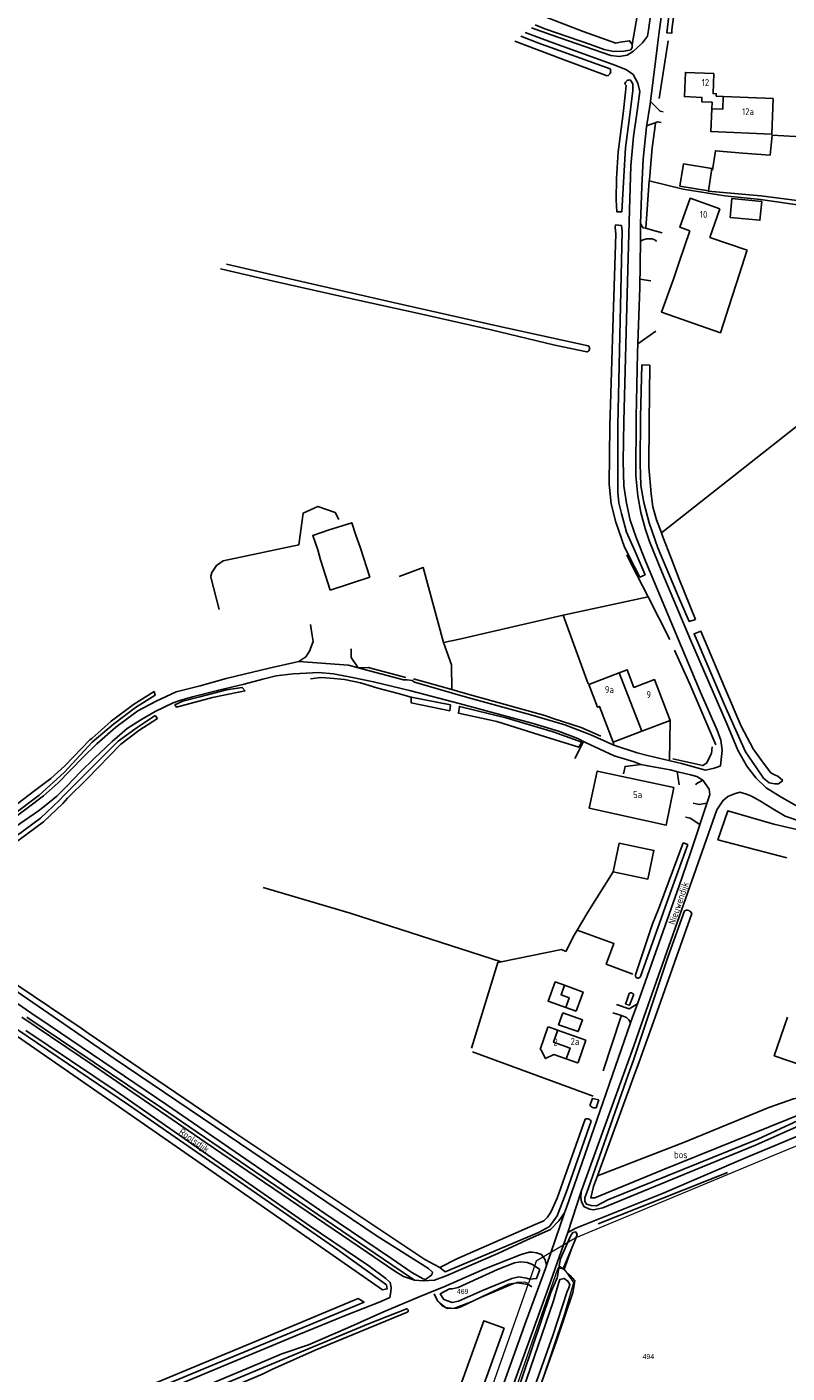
# Model space of a CAD drawing. Header units: metres. Extents: x 233829 to 239427, y 444283 to 448222.
# Tile 126 of 171: x 236654 to 236925, y 446873 to 447354. Entities that reach past the tile are written whole.
import ezdxf
from ezdxf.enums import TextEntityAlignment as Align

# ---------------------------------------------------------------- set-up
doc = ezdxf.new("R2010")
doc.units = ezdxf.units.M
doc.header["$MEASUREMENT"] = 0
for name, color, linetype in [('CULTUURAANDUIDING', 253, 'Continuous'), ('DAKRAND', 4, 'Continuous'), ('DAKRAND-BYG', 4, 'Continuous'), ('Goud-kadastrale grenzen', 13, 'Continuous'), ('HEG', 253, 'Continuous'), ('HEK', 253, 'Continuous'), ('HOOFDGEBOUW', 4, 'Continuous'), ('HOUTWAL', 253, 'Continuous'), ('HUISNUMMER', 253, 'Continuous'), ('INSTEEKSLOOT', 153, 'Continuous'), ('KANTVERH', 253, 'Continuous'), ('KUNSTWERK', 253, 'Continuous'), ('MIDSLTGREPPEL', 253, 'Continuous'), ('OVERIGEAFSCH', 253, 'Continuous'), ('OVLIJNOBJ', 253, 'Continuous'), ('RASTER', 253, 'Continuous'), ('STRAATNAAM', 253, 'Continuous'), ('TUSSENMUUR', 253, 'Continuous')]:
    doc.layers.add(name, color=color, linetype=linetype)
doc.layers.add('G01 kadestrale perceelsgrens', color=73, linetype='Continuous', lineweight=0)
doc.layers.add('Z01 perceelnummer', color=73, linetype='Continuous', lineweight=13)
doc.styles.get("Standard").update_dxf_attribs({"font": 'iso.shx'})
doc.styles.add('Styledgn001', font='dgn001.shx')

# ---------------------------------------------------------------- blocks, each defined once
blk = doc.blocks.new('A$C1532452F')
at = {"layer": 'G01 kadestrale perceelsgrens'}
for p, q in [((236938.604, 446958.172), (236849.821, 446921.099)), ((236849.821, 446921.099), (236835.696, 446912.729)), ((236845.728, 446909.874), (236849.821, 446921.099)), ((236849.821, 446921.099), (236850.426, 446922.757)), ((236835.696, 446912.729), (236832.908, 446904.808)), ((236802.92, 446819.627), (236832.908, 446904.808))]:
    blk.add_line(p, q, dxfattribs=at)
at = {"layer": 'G01 kadestrale perceelsgrens', "flags": 128}
for points in [[(236821.039, 446838.546), (236820.31, 446843.896), (236833.406, 446881.482), (236843.553, 446910.389), (236845.728, 446909.874)], [(236832.908, 446904.808), (236831.584, 446905.318), (236828.753, 446905.21), (236812.112, 446898.074), (236806.084, 446895.884), (236803.248, 446896.161), (236800.342, 446898.445)], [(236860.98, 446815.886), (236832.699, 446836.787), (236830.023, 446839.325), (236829.294, 446842.879), (236829.765, 446846.781), (236837.66, 446869.692), (236845.82, 446893.764), (236849.135, 446905.164), (236845.728, 446909.874)]]:
    blk.add_lwpolyline(points, dxfattribs=at)
at = {"layer": 'Z01 perceelnummer', "linetype": 'Continuous', "lineweight": 13, "style": 'Styledgn001'}
for s, p in [('469', (236809.393, 446901.975)), ('494', (236875.739, 446878.686))]:
    blk.add_text(s, height=1.8, dxfattribs=at).set_placement(p, align=Align.MIDDLE_CENTER)

msp = doc.modelspace()

# ---------------------------------------------------------------- linework, layer by layer
at = {"layer": 'DAKRAND'}
msp.add_line((236897.64, 447278.64), (236910.97, 447274.02), dxfattribs=at)
for points in [[(236910.97, 447274.02), (236910.89, 447273.77), (236907.28, 447262.58), (236907.19, 447262.31), (236905.56, 447257.19), (236901.46, 447244.55), (236880.46, 447251.86), (236884.84, 447264.04), (236886.74, 447269.82), (236890.53, 447280.98)], [(236761.34, 447174.03), (236769.74, 447176.65), (236771.28, 447172.16)], [(236761.34, 447174.03), (236755.86, 447172.13), (236757.61, 447167.02), (236758.6, 447163.36), (236762.04, 447152.59)], [(236776.23, 447157.19), (236772.75, 447167.95), (236771.28, 447172.16)]]:
    msp.add_lwpolyline(points, dxfattribs=at)
at = {"layer": 'DAKRAND-BYG'}
msp.add_line((236849.91, 447002.06), (236846.22, 447003.39), dxfattribs=at)
for points in [[(236886.93, 447296.96), (236897.15, 447295.3), (236898.43, 447303.2), (236888.22, 447304.86), (236886.93, 447296.96)], [(236904.89, 447285.77), (236915.57, 447284.76), (236916.21, 447291.44), (236905.52, 447292.46), (236904.89, 447285.77)], [(236884.82, 447082.06), (236882.05, 447068.57), (236854.56, 447074.71), (236857.45, 447087.92), (236884.82, 447082.06)], [(236875.56, 447049.32), (236863.11, 447051.92), (236865.26, 447062.14), (236877.7, 447059.54), (236875.56, 447049.32)], [(236846.22, 447003.39), (236839.9, 447005.68), (236842.4, 447012.56), (236845.74, 447011.35)], [(236845.74, 447011.35), (236852.4, 447008.94), (236849.91, 447002.06)], [(236845.23, 447001.5), (236852.18, 446999.05), (236850.68, 446994.79), (236843.67, 446997.26), (236845.23, 447001.5)], [(236936.74, 447000), (236930.74, 446982.72), (236920.67, 446986.2), (236925.37, 447000)]]:
    msp.add_lwpolyline(points, dxfattribs=at)
at = {"layer": 'HEG'}
msp.add_line((236900.58, 447063.3), (236925.18, 447056.91), dxfattribs=at)
for points in [[(236898.65, 447302.66), (236899.69, 447309.59), (236909.46, 447308.67)], [(236874.85, 447281.91), (236876.05, 447298.82), (236876.08, 447299.31)], [(236948.1, 447287.51), (236932.06, 447213.73), (236880.41, 447173.02)], [(236875.61, 447150.17), (236845.26, 447143.63), (236854.2, 447119.08)], [(236791.85, 447120.89), (236805.46, 447117.08), (236810.43, 447115.68), (236838.74, 447107.82), (236841.77, 447106.7)], [(236841.77, 447106.7), (236851.78, 447103.47), (236858.73, 447100.38)], [(236884.44, 447092.31), (236895.17, 447089.89), (236896.51, 447090.79), (236898.33, 447094.18), (236898.47, 447096.63)]]:
    msp.add_lwpolyline(points, dxfattribs=at)
at = {"layer": 'HEK'}
for p, q in [((236879.54, 447328.22), (236882.81, 447348.86)), ((236920.55, 447068.93), (236930.76, 447066.5)), ((236859.58, 446980.82), (236865.93, 447000)), ((236865.93, 447000), (236866.13, 447000.6))]:
    msp.add_line(p, q, dxfattribs=at)
msp.add_lwpolyline([(236876.08, 447299.31), (236877.07, 447310.63), (236878.32, 447319.31)], dxfattribs=at)
at = {"layer": 'HOOFDGEBOUW'}
for p, q in [((236899.97, 447329.08), (236902.47, 447328.97)), ((236902.47, 447328.97), (236920.31, 447328.26)), ((236898.39, 447324.59), (236898.49, 447326.92)), ((236901.25, 447288.88), (236897.64, 447278.64)), ((236776.23, 447157.19), (236762.04, 447152.59)), ((236873.34, 447102.13), (236883.52, 447106.04)), ((236840.03, 446996.49), (236839.97, 446996.33)), ((236843.31, 446995.33), (236840.03, 446996.49)), ((236853.44, 446991.77), (236843.31, 446995.33))]:
    msp.add_line(p, q, dxfattribs=at)
for points in [[(236898.49, 447326.92), (236894.79, 447327.07), (236894.85, 447328.66), (236888.6, 447328.91), (236888.95, 447337.6), (236899.11, 447337.2)], [(236899.11, 447337.2), (236898.82, 447330), (236900, 447329.95), (236899.97, 447329.08)], [(236920.31, 447328.26), (236919.8, 447315.56), (236898.07, 447316.43), (236898.39, 447324.59)], [(236890.53, 447280.98), (236887.02, 447282.22), (236890.68, 447292.6), (236901.25, 447288.88)], [(236865.3, 447123.07), (236854.46, 447118.9), (236857.6, 447110.74), (236858.26, 447110.99), (236863.17, 447098.22), (236873.34, 447102.13)], [(236883.52, 447106.04), (236877.91, 447120.62), (236870.54, 447117.79), (236868.1, 447124.14), (236865.3, 447123.07)], [(236839.97, 446996.33), (236839.79, 446996.39), (236837.02, 446988.36)], [(236837.02, 446988.36), (236837.47, 446988.21), (236838.93, 446985.14), (236842.01, 446986.59), (236846.36, 446985.05)], [(236853.44, 446991.77), (236850.62, 446983.74), (236850.5, 446983.78)], [(236846.36, 446985.05), (236850.44, 446983.61), (236850.5, 446983.78)]]:
    msp.add_lwpolyline(points, dxfattribs=at)
at = {"layer": 'HOUTWAL'}
msp.add_line((236857.79, 446926.14), (236904.03, 446944.51), dxfattribs=at)
for points in [[(236876.05, 447298.82), (236888.15, 447295.91), (236903.04, 447293.52), (236915.84, 447292.16), (236948.1, 447287.51)], [(236868.07, 447165.24), (236869.44, 447162.22), (236875.61, 447150.17), (236883.43, 447134.91)], [(236722.45, 447145.61), (236719.42, 447157.16), (236719.42, 447157.56), (236719.76, 447158.89), (236721.45, 447161.41), (236723.79, 447162.99)], [(236772.09, 447124.81), (236775.66, 447124.94), (236789.09, 447121.36)], [(236755, 447120.83), (236758.7, 447121.36), (236762.04, 447121.16), (236767.13, 447120.63), (236772.88, 447119.42), (236779.1, 447117.58), (236786.35, 447115.63), (236790.95, 447114.28)], [(236900.58, 447063.3), (236904.15, 447073.73), (236920.55, 447068.93)]]:
    msp.add_lwpolyline(points, dxfattribs=at)
at = {"layer": 'INSTEEKSLOOT'}
for p, q in [((236864.1, 447279.84), (236863.91, 447282.11)), ((236699.58, 447107.77), (236700.37, 447106.67)), ((236921.98, 447086.06), (236923.77, 447084.52)), ((236667.95, 447082.48), (236668.01, 447082.45)), ((236891.26, 447037.06), (236878.1, 447000)), ((236868.17, 447006.29), (236867.6, 447004.65)), ((236868.17, 447006.29), (236868.88, 447008.44)), ((236875.56, 447000), (236870.44, 446984.64)), ((236872.43, 446984.02), (236878.1, 447000)), ((236868.56, 446979.38), (236870.44, 446984.64)), ((236872.43, 446984.02), (236870.59, 446978.87)), ((236857.02, 446967.54), (236858.03, 446970.41))]:
    msp.add_line(p, q, dxfattribs=at)
for points in [[(236939.72, 447366.1), (236939.72, 447364.88), (236920.54, 447363.12), (236897.76, 447361.83), (236885.21, 447360.98), (236884.14, 447352.75), (236884.07, 447351.55), (236882.38, 447351.66), (236883.93, 447364.96), (236884.64, 447367.95), (236885.94, 447367.7), (236885.4, 447362.91), (236897.25, 447363.37), (236923.83, 447365), (236939.72, 447366.1)], [(236838.84, 447357.42), (236852.46, 447352.25), (236864.05, 447348.03), (236865.66, 447348.38), (236869.04, 447348.86), (236869.95, 447347.52), (236869.91, 447346.47), (236869.42, 447345.68), (236868.35, 447345.36), (236867.02, 447345.21), (236863.3, 447345.08), (236859.92, 447345.73), (236855.11, 447347.51), (236838.8, 447353.2), (236835.24, 447354.54)], [(236861.04, 447336.37), (236844.65, 447342.44), (236827.97, 447348.79)], [(236830.13, 447350.5), (236836.21, 447348.2), (236862.04, 447338.89)], [(236862.04, 447338.89), (236862.18, 447338.57), (236862.25, 447338.24), (236862.26, 447337.89), (236862.2, 447337.55), (236862.07, 447337.23), (236861.88, 447336.95), (236861.64, 447336.7), (236861.36, 447336.51), (236861.04, 447336.37)], [(236870.2, 447330.99), (236868.87, 447320.57), (236867.54, 447310.63), (236867, 447300.43), (236866.26, 447287.81), (236864.49, 447287.75), (236864.23, 447292.05), (236864.36, 447299.62), (236864.97, 447309.18), (236866.71, 447322.91), (236867.57, 447330.5), (236867.76, 447332.89), (236867.3, 447333.41)], [(236867.3, 447333.41), (236867.38, 447333.75), (236867.54, 447334.07), (236867.75, 447334.35), (236868.02, 447334.58), (236868.33, 447334.75), (236868.67, 447334.85), (236869.03, 447334.87), (236869.38, 447334.83)], [(236869.38, 447334.83), (236870.14, 447333.55), (236870.2, 447330.99)], [(236863.91, 447282.11), (236864.04, 447283.07), (236866.11, 447282.92), (236866.41, 447280.8), (236864.85, 447211.47), (236864.79, 447192.16), (236864.83, 447187.5), (236865.21, 447183.74), (236866.07, 447179.97), (236867.97, 447173.32), (236870.98, 447166.39), (236874.55, 447158.09)], [(236874.55, 447158.09), (236872.73, 447157.26), (236870.89, 447160.64), (236867.19, 447167.97), (236864.08, 447176.91), (236862.43, 447183.46), (236861.78, 447190.45), (236861.92, 447211.22), (236863.05, 447246.16), (236864.1, 447279.84)], [(236722.9, 447267.38), (236741.79, 447263.01), (236771.44, 447256.31), (236793.73, 447251.4), (236819.54, 447245.56), (236842.33, 447240.13), (236853.72, 447237.69)], [(236854.23, 447239.91), (236821.62, 447247.02), (236784.1, 447255.53), (236747.61, 447263.84), (236725.08, 447269.03)], [(236854.23, 447239.91), (236854.44, 447239.72), (236854.59, 447239.48), (236854.69, 447239.21), (236854.73, 447238.92), (236854.7, 447238.64), (236854.6, 447238.37), (236854.45, 447238.13), (236854.24, 447237.93), (236853.99, 447237.78), (236853.72, 447237.69)], [(236892.54, 447142.11), (236890.32, 447141.4), (236886.17, 447151.03), (236879.11, 447167.69), (236876.01, 447176.57), (236874.15, 447183.86), (236873.05, 447189.96), (236872.77, 447197.67), (236872.89, 447214.33), (236873.43, 447233.07), (236876.3, 447232.94), (236875.97, 447212.58), (236875.94, 447196.47), (236876.74, 447187.02), (236877.38, 447182.28), (236878.62, 447177.74), (236880.41, 447173.02)], [(236880.41, 447173.02), (236880.92, 447171.67), (236883.83, 447163.97), (236886.71, 447156.46), (236892.54, 447142.11)], [(236921.98, 447086.06), (236920.73, 447086.51), (236919.43, 447087.32), (236916.44, 447091.2), (236913.21, 447095.84), (236908.9, 447103.97), (236902.94, 447117.93), (236894.48, 447137.87), (236892.07, 447136.97), (236902.94, 447111.63), (236910.39, 447094.81), (236914.39, 447089.02), (236916.91, 447085.4), (236918.85, 447083.75), (236920.92, 447083.3), (236922.19, 447083.34), (236923.64, 447084.39), (236923.77, 447084.52)], [(236731.71, 447116.54), (236730.58, 447117.78), (236725.04, 447116.91), (236715.48, 447114.48), (236709.39, 447112.9), (236706.61, 447111.53), (236707.2, 447110.7), (236719.97, 447114.26), (236729.32, 447116.05), (236731.71, 447116.54)], [(236648.46, 447074.74), (236656.52, 447080.91), (236662.31, 447085.3), (236667.3, 447089.77), (236676.26, 447099.02), (236676.88, 447099.6), (236683.84, 447105.69), (236691.84, 447111.68), (236699.17, 447116.33), (236699.57, 447115.09), (236692.56, 447110.64), (236684.63, 447104.71), (236677.02, 447098.22), (236667.03, 447087.35), (236658.15, 447079.31), (236648.46, 447072.05), (236635.45, 447062.99), (236622.74, 447053.78)], [(236805.08, 447111.56), (236790.95, 447114.28), (236790.97, 447112.34), (236804.76, 447109.44), (236805.08, 447111.56)], [(236619.57, 447042.28), (236658.61, 447071.04), (236665.36, 447077.54), (236667.07, 447079.35), (236674.1, 447086.32), (236686.38, 447098.56), (236693.16, 447103.53), (236699.58, 447107.77)], [(236851.97, 447098.23), (236850.86, 447096.43), (236838.99, 447100.16), (236821.61, 447105.58), (236807.86, 447108.63), (236808.24, 447111.02), (236824.79, 447106.99), (236841.68, 447101.89), (236851.97, 447098.23)], [(236620.55, 447040.96), (236659.67, 447069.77), (236666.53, 447076.38), (236668.25, 447078.2), (236675.29, 447085.17), (236687.3, 447097.51), (236693.74, 447102.38), (236700.37, 447106.67)], [(236871.11, 447015.13), (236877.16, 447033.27), (236879.3, 447038.59), (236888.19, 447062.24), (236889.86, 447061.66)], [(236889.86, 447061.66), (236883.48, 447044.28), (236872.94, 447014.49)], [(236875.56, 447000), (236882.72, 447021.46), (236888.62, 447037.99)], [(236888.62, 447037.99), (236888.98, 447038.11), (236889.36, 447038.17), (236889.75, 447038.15), (236890.13, 447038.06), (236890.48, 447037.9), (236890.79, 447037.67), (236891.05, 447037.39), (236891.26, 447037.06)], [(236657.35, 447000), (236624.39, 447022.56), (236611.76, 447030.93), (236613.77, 447034.09), (236663.42, 447000)], [(236871.11, 447015.13), (236871.09, 447014.87), (236871.13, 447014.61), (236871.24, 447014.38), (236871.4, 447014.18), (236871.62, 447014.03), (236871.87, 447013.94), (236872.13, 447013.93), (236872.38, 447013.98), (236872.61, 447014.1), (236872.8, 447014.27), (236872.94, 447014.49)], [(236870.38, 447007.78), (236868.96, 447004.21), (236867.6, 447004.65)], [(236868.88, 447008.44), (236869.09, 447008.59), (236869.34, 447008.68), (236869.61, 447008.69), (236869.86, 447008.62), (236870.08, 447008.48), (236870.25, 447008.28), (236870.36, 447008.04), (236870.38, 447007.78)], [(236640.48, 447000), (236650.4, 446993.09), (236694.2, 446962.72), (236763.13, 446914.8), (236780.81, 446902.54), (236782.37, 446902.84), (236782.18, 446904.29), (236764.83, 446916.81), (236689.97, 446968.61), (236650.49, 446995.49), (236643.85, 447000)], [(236657.35, 447000), (236657.98, 446999.57), (236703.72, 446968.62), (236760.13, 446929.79), (236783.96, 446913.7), (236791.27, 446908.69), (236795.27, 446906.44), (236796.1, 446906.25), (236798.33, 446907.92), (236798.67, 446908.84), (236797.2, 446910.1), (236778.81, 446921.68), (236684.93, 446985.22), (236663.42, 447000)], [(236932.17, 446964.12), (236929.28, 446963.01), (236914.84, 446956.41), (236861.26, 446934.65), (236857.19, 446932.49), (236855.25, 446932.67), (236853.62, 446933.2), (236853.05, 446934.14), (236853.05, 446935.43), (236854.33, 446938.96), (236868.56, 446979.38)], [(236870.59, 446978.87), (236857.55, 446943.23), (236856.17, 446939.47), (236855.16, 446935.45), (236856.66, 446935.4), (236880.9, 446945.42), (236931.67, 446965.85), (236932.17, 446964.12)], [(236858.03, 446970.41), (236855.72, 446970.88), (236854.86, 446968.46)], [(236854.86, 446968.46), (236855.13, 446968.14), (236855.45, 446967.88), (236855.81, 446967.68), (236856.2, 446967.56), (236856.61, 446967.52), (236857.02, 446967.54)], [(236853.12, 446963.53), (236843.13, 446935.3), (236840.88, 446930.3), (236839.74, 446928.46), (236838.33, 446927.18), (236835.29, 446925.86), (236807.27, 446913.64), (236801.24, 446910.57), (236803.12, 446908.96), (236824.98, 446918.1), (236836.53, 446923.05), (236840.38, 446925.21), (236843.14, 446928.93), (236846.42, 446937.31), (236855.35, 446962.78)], [(236853.12, 446963.53), (236853.47, 446963.62), (236853.83, 446963.64), (236854.19, 446963.59), (236854.53, 446963.47), (236854.85, 446963.29), (236855.13, 446963.06), (236855.35, 446962.78)], [(236850.24, 446922.04), (236845.31, 446910.07), (236843.88, 446911.03), (236843.99, 446911.78), (236844.35, 446913.66), (236847.31, 446920.35), (236848.06, 446921.94), (236848.78, 446923.01), (236849.83, 446923.2), (236850.24, 446922.04)], [(236836.97, 446909.84), (236834.3, 446911.55), (236832.42, 446912.28), (236830.2, 446912.56), (236827.93, 446912.13), (236821.79, 446909.74), (236807.78, 446903.38), (236805.68, 446902.91), (236804.66, 446902.93), (236801.4, 446901.07), (236802.71, 446899.08), (236805.64, 446898.01), (236807.95, 446898.46), (236816.48, 446902.28), (236823.18, 446905.04), (236826.92, 446906.53), (236829.42, 446907.13), (236832.14, 446906.76), (236833.42, 446906.31), (236835.77, 446906.55), (236836.97, 446909.84)], [(236828.6, 446849.62), (236841.58, 446886.25), (236846.74, 446901.9), (236847.36, 446903.29), (236847.73, 446904.38), (236846.96, 446905.66), (236845.59, 446906.63), (236844.11, 446906.26), (236843.58, 446904.75), (236841.82, 446898.57), (236825.37, 446850.75)], [(236659.55, 446854.52), (236660.49, 446852.74), (236660.96, 446851.5), (236661.73, 446851.35), (236663.02, 446851.8), (236664.11, 446852.29), (236701.65, 446868.03), (236774.16, 446898.16), (236772.11, 446899.48), (236737.05, 446884.82), (236673.69, 446858.42), (236664.37, 446854.58), (236662.78, 446854.34), (236662.12, 446854.49), (236661.52, 446855.22), (236660.99, 446856.01)], [(236739.62, 446875.41), (236775.79, 446890.44), (236789.12, 446895.68)], [(236789.12, 446895.68), (236789.33, 446895.72), (236789.55, 446895.69), (236789.74, 446895.59), (236789.88, 446895.43), (236789.96, 446895.22), (236789.97, 446895.01), (236789.9, 446894.8), (236789.76, 446894.63), (236789.57, 446894.52), (236789.36, 446894.48)], [(236789.36, 446894.48), (236756.72, 446881), (236741.18, 446874.01)], [(236739.62, 446875.41), (236713.75, 446864.54), (236622.69, 446826.86), (236534.55, 446789.66), (236491.07, 446771.55), (236455.07, 446756.5), (236429.8, 446745.47), (236425.74, 446743.65), (236426.27, 446741.9), (236433.9, 446745.63), (236463.28, 446757.61), (236507.41, 446776.07), (236570.52, 446802.58), (236664.66, 446841.54), (236738.09, 446872.49), (236741.18, 446874.01)]]:
    msp.add_lwpolyline(points, dxfattribs=at)
at = {"layer": 'KANTVERH'}
for p, q in [((236876.61, 447263.11), (236872.73, 447263.74)), ((236878.35, 447245.14), (236871.99, 447240.55)), ((236769.51, 447131.57), (236769.55, 447128.52)), ((236883.29, 447091.61), (236883.52, 447106.04)), ((236849.4, 447092.36), (236852.6, 447098.47)), ((236863.17, 447098.22), (236863.41, 447097.17)), ((236886.71, 447083), (236885.98, 447087.7)), ((236892.76, 447083.36), (236892.68, 447083.02)), ((236892.76, 447083.36), (236895.19, 447084.66)), ((236869.32, 446997.97), (236870.09, 447000))]:
    msp.add_line(p, q, dxfattribs=at)
for points in [[(236873.82, 447306.52), (236875.02, 447318.11), (236876.38, 447326.19), (236878.89, 447346.34), (236879.62, 447352.07), (236882.59, 447373.47), (236884.63, 447387.43), (236886.36, 447397.19)], [(236881.64, 447393.24), (236881.12, 447389.49), (236879.49, 447379.5), (236875.75, 447352.65), (236875.45, 447350.53), (236873.67, 447348.14), (236870.44, 447345.21), (236868.11, 447343.69), (236865.35, 447343.22), (236862.32, 447343.67)], [(236833.97, 447353.54), (236840.98, 447350.98), (236862.32, 447343.67)], [(236831.77, 447351.8), (236841.04, 447348.43), (236864.13, 447340.06), (236867.87, 447338.52), (236870.25, 447336.83), (236871.93, 447333.72), (236872.66, 447330.79), (236871.86, 447324.59), (236870.38, 447314.73), (236869.48, 447304.19), (236869, 447288.48), (236868.3, 447262.82), (236866.92, 447212.82), (236866.72, 447198.64), (236866.93, 447189.87), (236867.91, 447183.67), (236869.27, 447177.53), (236871.37, 447171.41), (236874.87, 447162.71), (236894.24, 447116.38), (236900.26, 447102.5), (236901.67, 447099.01), (236902.11, 447095.33)], [(236876.49, 447327.13), (236879.92, 447323.72), (236881, 447323.54)], [(236875.08, 447318.44), (236879.07, 447319.86), (236880.35, 447319.64)], [(236928.43, 447075.58), (236922.78, 447078.77), (236917.76, 447081.96), (236914.19, 447085.42), (236910.94, 447089.66), (236907.67, 447095.41), (236903.85, 447104.55), (236890.83, 447134.79), (236880.58, 447159.11), (236876.18, 447169.98), (236874.64, 447174.62), (236873.04, 447180.29), (236871.93, 447186.3), (236871.29, 447193.42), (236871.33, 447214.4), (236871.88, 447237.19), (236872.68, 447260.76), (236872.93, 447277.31), (236872.95, 447283.55), (236873.41, 447296.83), (236873.82, 447306.52)], [(236872.95, 447283.55), (236873.46, 447282.55), (236873.83, 447282.06), (236874.85, 447281.91), (236876.71, 447281.37), (236880.63, 447280.28)], [(236872.93, 447277.31), (236873.91, 447277.76), (236875.02, 447278.16), (236877.12, 447278.06), (236878.25, 447277.67), (236878.68, 447277.16)], [(236673.79, 447092.9), (236664.78, 447083.61), (236659.69, 447079.05), (236653.85, 447074.61), (236643.11, 447066.7), (236624.71, 447053.48), (236610.85, 447043.41), (236606.83, 447040.53), (236604.51, 447039.31), (236600.96, 447038.52), (236596.86, 447039.85), (236596.22, 447040.53), (236589.21, 447047.96), (236547.8, 447097.09), (236534.85, 447112.13), (236518.45, 447130.55), (236512, 447137.65), (236501.72, 447149.8)], [(236673.79, 447092.9), (236678.69, 447097.6), (236685.54, 447103.59), (236693.3, 447109.4), (236699.85, 447112.92), (236707.1, 447116.26), (236715.61, 447118.41), (236724.89, 447120.95), (236740.29, 447124.68), (236750.84, 447127.01), (236753.32, 447128.7), (236754.71, 447130.77), (236755.99, 447134.17), (236755.65, 447136.35), (236754.99, 447140.24)], [(236750.84, 447127.01), (236768.57, 447125.75), (236772.09, 447124.81)], [(236902.11, 447095.33), (236901.51, 447089.77), (236900.72, 447089.45), (236899.18, 447088.9), (236896.14, 447088.28), (236887.61, 447090.57), (236875.42, 447093.49), (236871.7, 447094.39), (236863.41, 447097.17), (236855.22, 447100.9), (236845.83, 447104.48), (236833.77, 447107.99), (236810.23, 447114.48), (236792.17, 447119.67), (236791.4, 447120.27), (236789.54, 447120.46), (236788.21, 447120.51), (236772.09, 447124.81), (236769.55, 447128.52)], [(236664.44, 447078.92), (236667.95, 447082.48), (236672.85, 447087.69), (236677.7, 447092.39), (236684.17, 447098.5), (236689.58, 447103.18), (236694.41, 447106.19), (236699.52, 447109.14), (236706.03, 447112.28), (236708.32, 447113.07), (236712.87, 447114.46), (236722.24, 447116.83), (236731.35, 447119.02), (236738.05, 447120.81), (236742.71, 447121.9), (236748.89, 447122.71), (236753.61, 447122.9), (236757.87, 447123.18), (236763.22, 447122.68), (236769.42, 447121.46), (236777.58, 447119.85), (236790.88, 447116.53)], [(236790.88, 447116.53), (236808.1, 447112.01), (236822.23, 447108.23), (236834.57, 447104.87), (236843.57, 447102.19), (236850.49, 447099.58), (236853.23, 447098.14)], [(236853.23, 447098.14), (236863.54, 447093.33), (236870.65, 447091.26), (236872.98, 447090.22)], [(236866.85, 447086.97), (236867.42, 447089.58), (236872.98, 447090.22), (236875.53, 447089.81), (236883.57, 447088.33), (236886.2, 447087.64), (236890.8, 447086.55), (236893.04, 447085.93), (236894.05, 447085.41), (236895.22, 447084.64), (236897.46, 447081.41), (236897.64, 447079.48), (236890.63, 447058.36), (236886.69, 447046.88), (236871.89, 447004.72)], [(236610.48, 447036.89), (236613.65, 447040.8), (236621.03, 447046.72), (236626.55, 447050.87), (236631.38, 447054.29), (236639.19, 447060.1), (236645.82, 447065.31), (236651.36, 447069.12), (236657.89, 447073.65), (236659.92, 447075.21), (236664.44, 447078.92)], [(236874.14, 447000), (236900.2, 447074.1), (236902.32, 447077.28), (236904.11, 447078.82), (236906.45, 447079.83), (236908.43, 447080.34), (236910.83, 447079.7), (236912.6, 447078.92), (236915.75, 447077.13), (236920.23, 447074.36), (236924.62, 447071.82), (236930.56, 447069.72), (236949.1, 447065.43), (236950.42, 447063.28), (236950.3, 447062.38), (236949.75, 447059.59)], [(236891.68, 447076.46), (236893.93, 447075.92), (236896.61, 447076.4)], [(236888.97, 447071.46), (236890.6, 447071.13), (236894.1, 447068.81)], [(236863.07, 447001.54), (236866.13, 447000.6), (236867.52, 447000)], [(236864.38, 447004.47), (236868.85, 447002.99), (236871.89, 447004.72), (236870.09, 447000)], [(236651.88, 447000), (236677.92, 446982.47), (236717.46, 446955.33), (236775.35, 446915.93), (236784.77, 446909.44), (236788.26, 446907.28), (236792.13, 446906), (236795.4, 446905.76), (236799.29, 446906.03), (236803.46, 446907.59), (236821.9, 446915.49), (236832.38, 446920.43), (236840.77, 446924.14), (236843.78, 446927.24), (236845.81, 446930.09), (236839.36, 446911.2)], [(236790.13, 446761.74), (236805.74, 446806.68), (236819.36, 446845.02), (236826.55, 446866.07), (236840.07, 446903.36), (236846.9, 446922.98), (236849.83, 446924.59), (236856.31, 446927.23), (236880.72, 446937.01), (236911.24, 446950.1), (236921.02, 446954.12), (236930.69, 446958.2), (236939.69, 446962.3), (236947.59, 446965.01), (236970.05, 446974.54), (236988.28, 446981.9), (237000, 446987.13), (237015.65, 446994.11), (237030.33, 447000)], [(236845.81, 446930.09), (236846.44, 446931.92), (236853.08, 446950.76), (236869.32, 446997.97), (236868.76, 446999.02), (236867.97, 446999.81), (236867.52, 447000)], [(236851.77, 446937.63), (236870.42, 446989.41), (236874.14, 447000)], [(236622.42, 446832.09), (236703.15, 446866.69), (236750.24, 446886.37), (236767.72, 446893.52), (236779.89, 446898.2), (236783.38, 446899.8), (236783.72, 446901.85), (236783.79, 446903.35), (236783.53, 446905.17), (236781.95, 446906.62), (236775.88, 446911.16), (236754.91, 446925.28), (236685.63, 446973.51), (236653.37, 446995.21)], [(236846.9, 446922.98), (236851.77, 446937.63), (236851.66, 446935.41), (236851.87, 446934.1), (236852.7, 446932.3), (236854.71, 446931.3), (236856.14, 446931.15), (236859.52, 446931.79), (236892.44, 446945.39), (236914, 446954.21), (236928.38, 446960.66), (236933.55, 446964.14), (236934.25, 446966.09), (236934.28, 446967.62), (236933.88, 446969.18), (236933.15, 446970.75), (236932.7, 446971.6), (236932.29, 446972.15), (236931.92, 446972.6), (236931.72, 446973.3)], [(236815.47, 446845.29), (236832.08, 446891.45), (236839, 446910.16), (236839.36, 446911.2), (236838.88, 446913.2), (236837.55, 446915.12), (236835.73, 446915.74), (236834.24, 446915.98), (236833.17, 446916), (236830.3, 446915.15), (236817.32, 446909.98), (236802.45, 446903.51), (236799.65, 446902.36), (236793.83, 446900.05), (236780.89, 446894.5), (236768.4, 446888.9), (236754.3, 446882.9), (236744.79, 446879.68), (236736.14, 446875.96), (236719.08, 446868.79)]]:
    msp.add_lwpolyline(points, dxfattribs=at)
at = {"layer": 'KUNSTWERK'}
msp.add_lwpolyline([(236824.24, 446888.86), (236816.99, 446891.47), (236801.75, 446849.12), (236809, 446846.51), (236824.24, 446888.86)], dxfattribs=at)
at = {"layer": 'MIDSLTGREPPEL'}
msp.add_line((236812.93, 446987.57), (236856.01, 446971.79), dxfattribs=at)
msp.add_lwpolyline([(236869.95, 447347.52), (236875.62, 447380.07), (236876.62, 447386.75)], dxfattribs=at)
at = {"layer": 'OVERIGEAFSCH'}
msp.add_line((236667.23, 447000), (236673.15, 446996.03), dxfattribs=at)
for points in [[(236613.3, 447036.76), (236616.83, 447035.37), (236639.79, 447018.4), (236667.23, 447000)], [(236653.68, 447000), (236701.81, 446967.53), (236763.23, 446925.64), (236784.11, 446911.45), (236792.13, 446906)], [(236843.88, 446911.03), (236843.13, 446906.78), (236840.9, 446901.56), (236827.83, 446862.69), (236822.93, 446848.4), (236820.76, 446840.92), (236820.91, 446838.82)], [(236845.31, 446910.07), (236846.25, 446909.09), (236847.79, 446907.65), (236849.44, 446905.77), (236848.79, 446901.62), (236842.84, 446883.92), (236832.88, 446856.49), (236830.47, 446849.88), (236829.03, 446845.61), (236828.92, 446843.58), (236829.02, 446841.95), (236829.34, 446840.57), (236829.9, 446839.52), (236838.11, 446832.9), (236860.79, 446816.37)], [(236799.16, 446901.05), (236800.4, 446898.66), (236801.94, 446896.97), (236803.95, 446895.87), (236807.28, 446895.96), (236808.74, 446896.45), (236818.45, 446901.15), (236825.91, 446904.52), (236828.89, 446905.08), (236832.86, 446904.45), (236834.06, 446903.6)]]:
    msp.add_lwpolyline(points, dxfattribs=at)
at = {"layer": 'OVLIJNOBJ'}
msp.add_lwpolyline([(236857.55, 446943.23), (236888.64, 446955.25), (236918.82, 446967.74), (236927.55, 446970.77), (236928.94, 446970.97), (236931.42, 446970.28), (236931.67, 446965.85)], dxfattribs=at)
at = {"layer": 'RASTER'}
msp.add_line((236823.16, 447019.72), (236823.16, 447019.72), dxfattribs=at)
for points in [[(236957.74, 447288.17), (237000, 447283.77), (237029.07, 447280.74), (237031.97, 447305.17), (237000, 447308.16), (236934.47, 447314.29), (236919.95, 447315.18), (236919.18, 447308.06), (236909.46, 447308.67)], [(236897.11, 447295.17), (236915.88, 447293.49), (236953.89, 447288.57), (236957.74, 447288.17)], [(236723.79, 447162.99), (236750.9, 447168.77), (236752.47, 447180.1), (236757.63, 447182.48), (236763.89, 447180.33), (236765.13, 447177.85)], [(236786.76, 447157.48), (236795.27, 447160.68), (236802.55, 447133.86), (236805.41, 447125.91), (236805.46, 447117.08)], [(236802.55, 447133.86), (236808.2, 447135.08), (236845.26, 447143.63)], [(236885.07, 447131.14), (236890.71, 447118.67), (236899.85, 447097.32)], [(236850.27, 447031), (236854.15, 447037.47), (236863.17, 447051.91)], [(236738.15, 447046.27), (236769.2, 447037.18), (236823.16, 447019.72)], [(236846.25, 447023.42), (236849.21, 447029.24), (236850.27, 447031)], [(236870.14, 447015.37), (236860.7, 447018.95), (236863.44, 447026.26), (236850.27, 447031)], [(236846.25, 447023.42), (236844.7, 447024.09), (236823.16, 447019.72)], [(236823.16, 447019.72), (236821.94, 447019.47), (236812.54, 446988.88)], [(236673.15, 446996.03), (236675.55, 446994.26), (236728.77, 446958.13), (236795.92, 446913.35), (236801.24, 446910.57)]]:
    msp.add_lwpolyline(points, dxfattribs=at)
at = {"layer": 'TUSSENMUUR'}
msp.add_line((236865.3, 447123.07), (236873.34, 447102.13), dxfattribs=at)
for points in [[(236898.39, 447324.59), (236902.29, 447324.43), (236902.47, 447328.97)], [(236846.22, 447003.39), (236847.46, 447006.91), (236844.54, 447007.95), (236845.74, 447011.35)], [(236843.31, 446995.33), (236843.21, 446995.06), (236841.79, 446991.05), (236847.74, 446988.93), (236846.36, 446985.05)]]:
    msp.add_lwpolyline(points, dxfattribs=at)

# ---------------------------------------------------------------- block references
at = {"layer": 'Goud-kadastrale grenzen', "linetype": 'Continuous'}
msp.add_blockref('A$C1532452F', (0, 0), dxfattribs=at)

# ---------------------------------------------------------------- texts
at = {"layer": 'CULTUURAANDUIDING'}
msp.add_text('bos', height=2.5, dxfattribs=at).set_placement((236884.92, 446949.56))
at = {"layer": 'HUISNUMMER'}
for s, p in [('12', (236894.78, 447332.7)), ('12a', (236909.22, 447322.3)), ('10', (236894.13, 447285.55)), ('9a', (236860.18, 447115.76)), ('9', (236875, 447114)), ('5a', (236870.27, 447078.24)), ('2', (236841.79, 446989.78)), ('2a', (236847.96, 446990.01))]:
    msp.add_text(s, height=2.5, dxfattribs=at).set_placement(p)
at = {"layer": 'STRAATNAAM'}
for s, rotation, p in [('Nieuwendijk', 71.0939, (236885.11, 447032.81)), ('Roolsdijk', 325.0221, (236707.77, 446958.42))]:
    msp.add_text(s, height=2.5, rotation=rotation, dxfattribs=at).set_placement(p)

doc.saveas('drawing.dxf')
